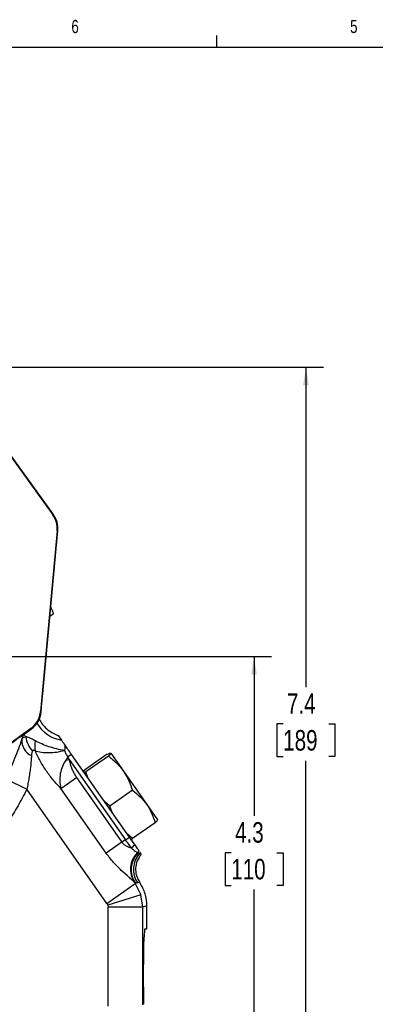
# Model space of a CAD drawing. Header units: inches. Extents: x 0.4 to 16.6, y 0.2 to 10.8.
# Tile 7 of 17: x 5.1 to 7.7, y 3.8 to 10.8. Entities that reach past the tile are written whole.
import ezdxf

# ---------------------------------------------------------------- set-up
doc = ezdxf.new("R2010")
doc.units = ezdxf.units.IN
doc.header["$MEASUREMENT"] = 0
doc.layers.add('BORDER', color=7, linetype='Continuous', lineweight=25)
doc.layers.add('SLD-0', color=7, linetype='Continuous', lineweight=25)
doc.styles.add('SLDTEXTSTYLE0', font='TXT', dxfattribs={"width": 0.75})
doc.dimstyles.new('SLDDIMSTYLE0', dxfattribs={"dimtxt": 0.145833, "dimasz": 0.13, "dimexe": 0, "dimexo": 0.0625, "dimgap": 0.036458, "dimtad": 0, "dimtih": 1, "dimtoh": 1, "dimdec": 1, "dimlfac": 1.5, "dimrnd": 1e-09, "dimzin": 12, "dimdsep": 46, "dimtxsty": 'SLDTEXTSTYLE0', "dimsah": 1, "dimcen": 0.09, "dimadec": 0, "dimazin": 3, "dimtfac": 1, "dimtdec": 1, "dimtofl": 0, "dimtmove": 0, "dimatfit": 3, "dimfxl": 0, "dimfrac": 2, "dimtolj": 1, "dimtzin": 12, "dimarcsym": 0})

# ---------------------------------------------------------------- blocks, each defined once
blk = doc.blocks.new('_D_4')
at = {"layer": 'SLD-0', "color": 7}
for p, q in [((3.3383, 8.3701), (7.2898, 8.3701)), ((7.1648, 8.3701), (7.1648, 6.0963)), ((7.0031, 5.8351), (6.9588, 5.8351)), ((6.9588, 5.8351), (6.9588, 5.6033)), ((7.3264, 5.8351), (7.3708, 5.8351)), ((7.3708, 5.8351), (7.3708, 5.6033)), ((6.9588, 5.6033), (7.0031, 5.6033)), ((7.3708, 5.6033), (7.3264, 5.6033)), ((7.1648, 3.4195), (7.1648, 5.5738)), ((6.2365, 3.4195), (7.2898, 3.4195))]:
    blk.add_line(p, q, dxfattribs=at)
for points in [[(7.1648, 8.3701), (7.1448, 8.2401), (7.1848, 8.2401)], [(7.1648, 3.4195), (7.1848, 3.5495), (7.1448, 3.5495)]]:
    blk.add_solid(points, dxfattribs=at)
at = {"layer": 'SLD-0', "color": 7, "char_height": 0.14583, "attachment_point": 1, "style": 'SLDTEXTSTYLE0'}
for s, insert in [('7.4', (7.0301, 6.0526)), ('189', (7.0031, 5.7913))]:
    blk.add_mtext(s, dxfattribs=dict(at, insert=insert))
blk = doc.blocks.new('_D_5')
at = {"layer": 'SLD-0', "color": 7}
for p, q in [((4.5281, 6.314), (6.921, 6.314)), ((6.796, 6.314), (6.796, 5.181)), ((6.6344, 4.9198), (6.59, 4.9198)), ((6.59, 4.9198), (6.59, 4.688)), ((6.9577, 4.9198), (7.002, 4.9198)), ((7.002, 4.9198), (7.002, 4.688)), ((6.59, 4.688), (6.6344, 4.688)), ((7.002, 4.688), (6.9577, 4.688)), ((6.796, 3.4195), (6.796, 4.6585)), ((6.2365, 3.4195), (6.921, 3.4195))]:
    blk.add_line(p, q, dxfattribs=at)
for points in [[(6.796, 6.314), (6.776, 6.184), (6.816, 6.184)], [(6.796, 3.4195), (6.816, 3.5495), (6.776, 3.5495)]]:
    blk.add_solid(points, dxfattribs=at)
at = {"layer": 'SLD-0', "color": 7, "char_height": 0.14583, "attachment_point": 1, "style": 'SLDTEXTSTYLE0'}
for s, insert in [('4.3', (6.6614, 5.1373)), ('110', (6.6344, 4.876))]:
    blk.add_mtext(s, dxfattribs=dict(at, insert=insert))

msp = doc.modelspace()

# ---------------------------------------------------------------- linework, layer by layer
at = {"color": 7, "linetype": 'Continuous', "lineweight": 25}
for p, q in [((4.8857, 7.9873), (5.3662, 7.3204)), ((5.3709, 7.3217), (4.8883, 7.9913)), ((5.3662, 7.3204), (5.3709, 7.3217)), ((5.397, 7.2078), (5.2795, 5.9225)), ((5.2979, 6.0745), (5.4016, 7.2091)), ((5.4016, 7.2091), (5.397, 7.2078)), ((5.2838, 5.92), (5.2898, 5.9855)), ((5.2795, 5.9225), (5.2838, 5.92)), ((5.211, 5.8025), (4.9189, 5.592)), ((5.1355, 5.7425), (5.1636, 5.7627)), ((5.1636, 5.7627), (5.2153, 5.8)), ((5.2153, 5.8), (5.211, 5.8025)), ((5.4057, 5.7522), (5.4287, 5.7194)), ((5.4739, 5.6), (5.4582, 5.5775)), ((5.4997, 5.618), (5.4739, 5.6)), ((5.4739, 5.6), (5.4825, 5.5831)), ((5.9107, 5.0311), (5.4997, 5.618)), ((5.7527, 5.6189), (5.5928, 5.5069)), ((5.7613, 5.6067), (5.6014, 5.4947)), ((5.7782, 5.6277), (5.8677, 5.4998)), ((5.4582, 5.5775), (5.4825, 5.5831)), ((5.4825, 5.5831), (5.8827, 5.0115)), ((5.5839, 5.4978), (5.5928, 5.5069)), ((5.6014, 5.4947), (5.5897, 5.4895)), ((5.6186, 5.4482), (5.6014, 5.4947)), ((5.8677, 5.4998), (6.0339, 5.2625)), ((5.0325, 5.4448), (5.182, 5.3712)), ((5.4237, 5.3773), (5.5353, 5.4554)), ((5.5353, 5.4554), (5.8581, 4.9943)), ((5.7507, 4.559), (5.182, 5.3712)), ((5.7466, 4.9162), (5.4237, 5.3773)), ((5.9317, 5.3633), (5.7718, 5.2513)), ((5.7718, 5.2513), (5.7336, 5.284)), ((5.7877, 5.2068), (5.7718, 5.2513)), ((6.0339, 5.2625), (6.1106, 5.153)), ((6.0936, 5.1321), (5.9337, 5.0201)), ((5.9337, 5.0201), (5.8969, 5.0508)), ((5.8581, 4.9943), (5.7466, 4.9162)), ((5.8827, 5.0115), (5.8581, 4.9943)), ((5.8827, 5.0115), (5.9107, 5.0311)), ((5.9221, 5.0149), (5.9337, 5.0201)), ((5.9669, 4.9186), (5.97, 4.916)), ((5.97, 4.916), (5.9836, 4.9144)), ((5.9836, 4.9144), (5.9932, 4.9133)), ((5.9884, 4.9201), (5.9858, 4.9238)), ((5.9932, 4.9133), (5.9884, 4.9201)), ((5.7507, 4.559), (5.9526, 4.7003)), ((5.9457, 4.7101), (5.9526, 4.7003)), ((5.9531, 4.7044), (5.9457, 4.7101)), ((5.9693, 4.7056), (5.9526, 4.7003)), ((5.9526, 4.7003), (5.992, 4.6204)), ((5.9693, 4.7056), (5.9531, 4.7044)), ((5.984, 4.7078), (5.9693, 4.7056)), ((5.992, 4.6204), (5.757, 4.5463)), ((6.0056, 4.5322), (5.992, 4.6204)), ((5.7507, 4.559), (5.757, 4.5463)), ((5.757, 4.5463), (5.7591, 4.5322)), ((5.7591, 3.8305), (5.7591, 4.5322)), ((6.0056, 4.5322), (5.7591, 4.5322)), ((6.0356, 4.5417), (6.0056, 4.5322)), ((6.0056, 3.8393), (6.0056, 4.5322)), ((6.0356, 4.3795), (6.0356, 4.5417)), ((6.0211, 4.3795), (6.0356, 4.3795)), ((6.01, 3.9661), (6.01, 4.1261))]:
    msp.add_line(p, q, dxfattribs=at)
at = {"color": 8, "linetype": 'Continuous', "lineweight": 25}
msp.add_line((5.1471, 5.7237), (5.1578, 5.7586), dxfattribs=at)
for centre, radius, start, end in [((5.4697, 5.9663), 0.2502, 210.50999, 260.56962), ((5.1991, 5.7758), 0.04, 198.25202, 233.61163)]:
    msp.add_arc(centre, radius, start, end, dxfattribs=at)
at = {"color": 7, "linetype": 'Continuous', "lineweight": 25}
for centre, radius, start, end in [((5.3538, 5.7632), 0.1795, 186.24589, 222.69839), ((5.2625, 5.7157), 0.1157, 176.02809, 245.83166), ((5.4412, 5.6739), 0.2029, 168.54574, 188.37795), ((5.8406, 5.0696), 0.1418, 305.5403, 319.4179), ((6.0833, 4.8015), 0.1652, 134.83269, 213.59135), ((6.0898, 4.8), 0.1668, 135.91389, 214.93499), ((6.106, 4.8011), 0.1668, 137.21442, 214.93444), ((5.906, 4.9789), 0.0857, 315.26155, 328.20218), ((5.9102, 4.9741), 0.0834, 315.86232, 328.39573), ((5.9225, 4.9711), 0.0834, 317.16267, 322.27615)]:
    msp.add_arc(centre, radius, start, end, dxfattribs=at)
for centre, major_axis, ratio, start_param, end_param in [((5.231, 7.223), (-0.1608, -0.0439), 0.999826, 2.783857, 3.499328), ((5.2357, 7.2242), (0.1608, 0.0439), 0.99991, 5.92545, 6.640921), ((5.1135, 5.9377), (-0.1448, 0.0827), 0.999816, 2.714056, 3.569129), ((5.1178, 5.9352), (0.1448, -0.0826), 0.999904, 5.855649, 6.710722), ((5.1694, 5.7652), (1.8767, 1.3524), 0.000604, 1.588461, 1.702336), ((6.0211, 4.1261), (0, 0.2533), 0.043661, 0, 1.570796), ((6.0211, 3.9661), (0, 0.2533), 0.043661, 1.570796, 2.078998)]:
    msp.add_ellipse(centre, major_axis=major_axis, ratio=ratio, start_param=start_param, end_param=end_param, dxfattribs=at)
for points, knots in [([(5.3721, 6.6216), (5.3707, 6.6246), (5.3681, 6.6304), (5.3641, 6.6396), (5.3599, 6.6488), (5.3561, 6.6575), (5.3532, 6.6639), (5.352, 6.6665)], [0, 0, 0, 0, 0.241175, 0.459921, 0.656239, 0.854198, 1, 1, 1, 1]), ([(5.3721, 6.6216), (5.3682, 6.6168), (5.3605, 6.6073), (5.3501, 6.6008), (5.3449, 6.5975)], [0, 0, 0, 0, 0.499969, 1, 1, 1, 1]), ([(5.2898, 5.9855), (5.2913, 6.0019), (5.294, 6.0316), (5.2967, 6.0613), (5.2979, 6.0745)], [0, 0, 0, 0, 0.55287, 1, 1, 1, 1]), ([(5.2689, 5.8716), (5.2711, 5.867), (5.2793, 5.8494), (5.3003, 5.8228), (5.3315, 5.7922), (5.3671, 5.768), (5.3935, 5.7572), (5.4057, 5.7522)], [0, 0, 0, 0, 0.081665, 0.312679, 0.540848, 0.786798, 1, 1, 1, 1]), ([(5.1471, 5.7237), (5.1498, 5.7292), (5.1557, 5.7407), (5.1686, 5.7426), (5.1754, 5.7436)], [0, 0, 0, 0, 0.46858, 1, 1, 1, 1]), ([(5.2423, 5.7141), (5.2275, 5.7224), (5.2005, 5.7372), (5.1832, 5.7417), (5.1754, 5.7436)], [0, 0, 0, 0, 0.551552, 1, 1, 1, 1]), ([(5.0325, 5.4448), (5.0442, 5.4693), (5.0677, 5.5182), (5.0983, 5.5908), (5.1254, 5.6608), (5.1399, 5.7027), (5.1471, 5.7237)], [0, 0, 0, 0, 0.250045, 0.500579, 0.749619, 1, 1, 1, 1]), ([(5.45, 5.6463), (5.4314, 5.6496), (5.394, 5.6563), (5.3386, 5.6727), (5.2861, 5.6922), (5.257, 5.7068), (5.2423, 5.7141)], [0, 0, 0, 0, 0.247091, 0.496105, 0.745903, 1, 1, 1, 1]), ([(5.4287, 5.7194), (5.4292, 5.7187), (5.4304, 5.717), (5.4376, 5.7068), (5.4468, 5.6936), (5.453, 5.6848)], [0, 0, 0, 0, 0.244982, 0.500072, 1, 1, 1, 1]), ([(5.453, 5.6848), (5.4527, 5.679), (5.4522, 5.6677), (5.4507, 5.6534), (5.45, 5.6463)], [0, 0, 0, 0, 0.509118, 1, 1, 1, 1]), ([(5.4997, 5.618), (5.491, 5.6305), (5.4736, 5.6553), (5.4598, 5.675), (5.453, 5.6848)], [0, 0, 0, 0, 0.500695, 1, 1, 1, 1]), ([(5.2152, 5.6102), (5.2149, 5.6061), (5.2143, 5.5976), (5.2132, 5.5841), (5.212, 5.5692), (5.2103, 5.5515), (5.2077, 5.5265), (5.2034, 5.4921), (5.1975, 5.4519), (5.1903, 5.4108), (5.1848, 5.3845), (5.182, 5.3712)], [0, 0, 0, 0, 0.055437, 0.115621, 0.180558, 0.250251, 0.345074, 0.499675, 0.680423, 0.838714, 1, 1, 1, 1]), ([(5.2219, 5.6415), (5.2203, 5.6375), (5.2165, 5.6285), (5.2157, 5.6168), (5.2152, 5.6102)], [0, 0, 0, 0, 0.434711, 1, 1, 1, 1]), ([(5.2405, 5.6443), (5.2385, 5.6454), (5.2346, 5.6477), (5.2293, 5.648), (5.225, 5.6458), (5.223, 5.643), (5.2219, 5.6415)], [0, 0, 0, 0, 0.256493, 0.49953, 0.734154, 1, 1, 1, 1]), ([(5.2405, 5.6443), (5.2553, 5.6404), (5.2847, 5.6327), (5.3379, 5.63), (5.3938, 5.6338), (5.4313, 5.6422), (5.45, 5.6463)], [0, 0, 0, 0, 0.254126, 0.503975, 0.752997, 1, 1, 1, 1]), ([(5.4237, 5.3773), (5.4052, 5.3968), (5.3681, 5.4359), (5.3186, 5.5019), (5.275, 5.5718), (5.252, 5.6201), (5.2405, 5.6443)], [0, 0, 0, 0, 0.250086, 0.500078, 0.750037, 1, 1, 1, 1]), ([(5.45, 5.6463), (5.4531, 5.6386), (5.4592, 5.6229), (5.469, 5.6077), (5.4739, 5.6)], [0, 0, 0, 0, 0.497616, 1, 1, 1, 1]), ([(5.7527, 5.6189), (5.7594, 5.6221), (5.7727, 5.6284), (5.7764, 5.6279), (5.7782, 5.6277)], [0, 0, 0, 0, 0.495458, 1, 1, 1, 1]), ([(5.7782, 5.6277), (5.7783, 5.6275), (5.7789, 5.6263), (5.7757, 5.621), (5.7661, 5.6115), (5.7613, 5.6067)], [0, 0, 0, 0, 0.070094, 0.530786, 1, 1, 1, 1]), ([(5.7613, 5.6067), (5.7811, 5.5911), (5.821, 5.5596), (5.852, 5.5199), (5.8677, 5.4998)], [0, 0, 0, 0, 0.495458, 1, 1, 1, 1]), ([(5.4582, 5.5775), (5.4497, 5.5628), (5.4323, 5.5325), (5.4181, 5.4823), (5.4134, 5.4291), (5.4202, 5.3948), (5.4237, 5.3773)], [0, 0, 0, 0, 0.232349, 0.477889, 0.732645, 1, 1, 1, 1]), ([(5.4825, 5.5831), (5.4846, 5.5739), (5.4887, 5.5557), (5.4971, 5.529), (5.5076, 5.5032), (5.5201, 5.4784), (5.5302, 5.463), (5.5353, 5.4554)], [0, 0, 0, 0, 0.202458, 0.40258, 0.602849, 0.802727, 1, 1, 1, 1]), ([(5.8677, 5.4998), (5.8697, 5.4969), (5.8848, 5.4749), (5.909, 5.4305), (5.9241, 5.3858), (5.9317, 5.3633)], [0, 0, 0, 0, 0.0701, 0.53079, 1, 1, 1, 1]), ([(5.9317, 5.3633), (5.9508, 5.3486), (5.9893, 5.3191), (6.0189, 5.2815), (6.0339, 5.2625)], [0, 0, 0, 0, 0.495458, 1, 1, 1, 1]), ([(6.0339, 5.2625), (6.0358, 5.2598), (6.0501, 5.2389), (6.0729, 5.1965), (6.0867, 5.1537), (6.0936, 5.1321)], [0, 0, 0, 0, 0.0700981, 0.5307886, 1, 1, 1, 1]), ([(6.0936, 5.1321), (6.0989, 5.1372), (6.1094, 5.1476), (6.1102, 5.1512), (6.1106, 5.153)], [0, 0, 0, 0, 0.495458, 1, 1, 1, 1]), ([(5.8581, 4.9943), (5.8625, 4.989), (5.8712, 4.9785), (5.8937, 4.9639), (5.9113, 4.9581), (5.9231, 4.9542)], [0, 0, 0, 0, 0.251108, 0.501033, 1, 1, 1, 1]), ([(5.9231, 4.9542), (5.9167, 4.9632), (5.9041, 4.981), (5.8898, 5.0014), (5.8827, 5.0115)], [0, 0, 0, 0, 0.507548, 1, 1, 1, 1]), ([(5.9483, 4.9773), (5.9424, 4.9857), (5.9307, 5.0025), (5.9173, 5.0216), (5.9107, 5.0311)], [0, 0, 0, 0, 0.501873, 1, 1, 1, 1]), ([(5.9788, 4.9338), (5.9775, 4.9357), (5.9747, 4.9397), (5.9651, 4.9534), (5.955, 4.9678), (5.9483, 4.9773)], [0, 0, 0, 0, 0.243016, 0.501495, 1, 1, 1, 1]), ([(5.9457, 4.7101), (5.941, 4.7149), (5.9316, 4.7245), (5.8998, 4.7521), (5.8536, 4.7931), (5.7965, 4.85), (5.7632, 4.8941), (5.7466, 4.9162)], [0, 0, 0, 0, 0.124686, 0.250316, 0.499903, 0.749837, 1, 1, 1, 1]), ([(5.9231, 4.9542), (5.9307, 4.9477), (5.9428, 4.9374), (5.9586, 4.9254), (5.9637, 4.9212), (5.9669, 4.9186)], [0, 0, 0, 0, 0.396858, 0.631989, 1, 1, 1, 1]), ([(5.995, 4.9107), (5.984, 4.8951), (5.963, 4.8651), (5.9524, 4.8109), (5.9572, 4.7563), (5.975, 4.7242), (5.984, 4.7078)], [0, 0, 0, 0, 0.260385, 0.49945, 0.744991, 1, 1, 1, 1]), ([(6.0356, 4.5417), (6.0333, 4.5714), (6.0287, 4.6307), (5.9989, 4.6821), (5.984, 4.7078)], [0, 0, 0, 0, 0.5001043, 1, 1, 1, 1])]:
    msp.add_open_spline(points, degree=3, knots=knots, dxfattribs=at)
msp.add_open_spline([(5.182, 5.3712), (5.1617, 5.3317), (5.1213, 5.2526), (5.0736, 5.1777), (5.0498, 5.1403)], degree=3, dxfattribs=at)
at = {"layer": 'BORDER'}
for p, q in [((6.5323, 10.6421), (6.5323, 10.7269)), ((0.6263, 10.6421), (16.3763, 10.6421))]:
    msp.add_line(p, q, dxfattribs=at)

# ---------------------------------------------------------------- texts
at = {"color": 7, "linetype": 'Continuous', "lineweight": 0, "char_height": 0.0937, "attachment_point": 1, "style": 'SLDTEXTSTYLE0'}
for s, insert in [('6', (5.4987, 10.8367)), ('5', (7.4787, 10.8373))]:
    msp.add_mtext(s, dxfattribs=dict(at, insert=insert))
at = {"layer": 'SLD-0', "insert": (0.6985, 10.3763), "char_height": 0.270833, "attachment_point": 1, "style": 'SLDTEXTSTYLE0'}
msp.add_mtext('NOTE: FOR REFERENCE ONLY', dxfattribs=at)

# ---------------------------------------------------------------- dimensions: what is measured, and where the dimension line sits
at = {"layer": 'SLD-0', "color": 7}
for base, p1, picture, middle in [((7.1648, 3.4195), (3.2883, 8.3701), '_D_4', (7.1648, 5.8351)), ((6.796, 3.4195), (4.4781, 6.314), '_D_5', (6.796, 4.9198))]:
    dim = msp.add_linear_dim(base=base, p1=p1, p2=(6.1865, 3.4195), angle=90, dimstyle='SLDDIMSTYLE0', dxfattribs=at)
    dim.commit()
    dim.dimension.update_dxf_attribs({"geometry": picture, "text_midpoint": middle, "dimtype": 160})

doc.saveas('drawing.dxf')
